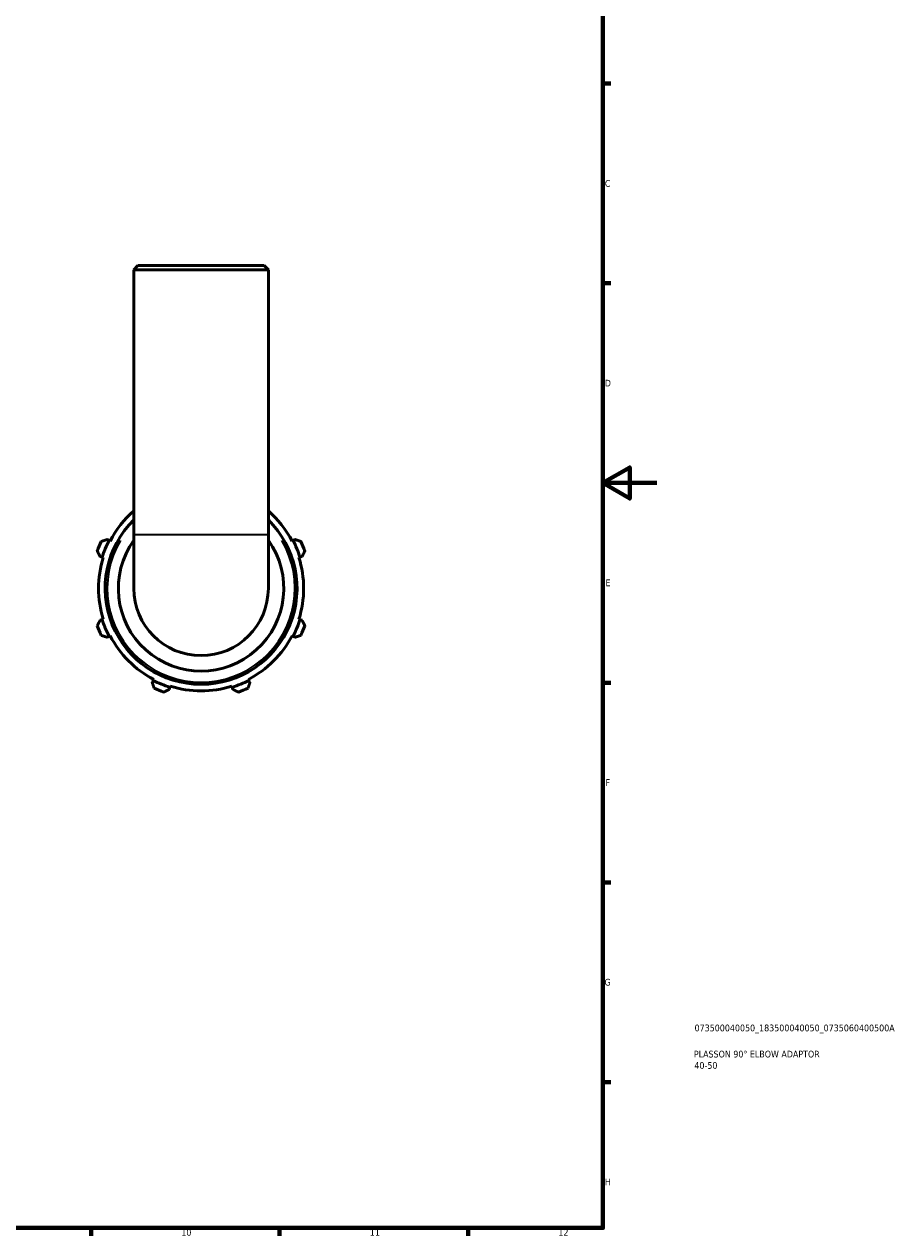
# Model space of a CAD drawing. Header units: millimetres. Extents: x 0 to 931, y 0 to 935.
# Tile 3 of 6: x 606 to 931, y 17 to 468. Entities that reach past the tile are written whole.
import ezdxf

# ---------------------------------------------------------------- set-up
doc = ezdxf.new("R2010")
doc.units = ezdxf.units.MM
for name, color, linetype, lineweight in [('Border (ISO)', 7, 'Continuous', 70), ('Title (ISO)', 7, 'Continuous', 50), ('Visible (ISO)', 7, 'Continuous', 50), ('Visible Narrow (ISO)', 7, 'Continuous', 35)]:
    doc.layers.add(name, color=color, linetype=linetype, lineweight=lineweight)
doc.styles.add('Note Text (ISO)', font='tahoma.ttf')

# ---------------------------------------------------------------- blocks, each defined once
blk = doc.blocks.new('Borders Default Border')
at = {"layer": 'Border (ISO)'}
for p, q in [((821, 445.5), (823.9, 445.5)), ((821, 371.25), (823.9, 371.25)), ((821, 222.75), (823.9, 222.75)), ((821, 148.5), (823.9, 148.5)), ((821, 74.25), (823.9, 74.25)), ((630.75, 20), (630.75, 17.1)), ((700.83, 20), (700.83, 17.1)), ((770.92, 20), (770.92, 17.1))]:
    blk.add_line(p, q, dxfattribs=at)
at = {"layer": 'Border (ISO)', "flags": 128}
for points in [[(20, 20), (20, 574), (821, 574), (821, 20), (20, 20)], [(841, 297), (821, 297), (831, 302.77), (831, 291.23), (821, 297)]]:
    blk.add_lwpolyline(points, dxfattribs=at)
at = {"layer": 'Border (ISO)', "color": 232, "true_color": 0xca0064, "char_height": 2.5, "attachment_point": 7, "style": 'Note Text (ISO)'}
for s, insert in [('C', (821.73, 407.08)), ('D', (821.73, 332.88)), ('E', (821.94, 258.63)), ('F', (822, 184.38)), ('G', (821.61, 110.08)), ('H', (821.74, 35.88)), ('10', (664.29, 17.05)), ('11', (734.37, 17.1)), ('12', (804.46, 17.1))]:
    blk.add_mtext(s, dxfattribs=dict(at, insert=insert))
blk = doc.blocks.new('Title Blocks ISO')
at = {"layer": 'Title (ISO)', "color": 232, "true_color": 0xca0064, "style": 'Note Text (ISO)'}
for tag, p in [('PART_NUMBER_001', (34.08, 73.13)), ('DESCRIPTION_001', (33.84, 63.4)), ('DESCRIPTION_002', (34.02, 59.18))]:
    blk.add_attdef(tag, p, '', height=2.5, dxfattribs=at)

msp = doc.modelspace()

# ---------------------------------------------------------------- linework, layer by layer
at = {"layer": 'Visible (ISO)'}
for p, q in [((648.143, 377.806), (646.643, 376.306)), ((696.643, 376.306), (646.643, 376.306)), ((646.643, 277.806), (646.643, 376.306)), ((648.143, 377.806), (695.143, 377.806)), ((695.143, 377.806), (696.643, 376.306)), ((696.643, 277.806), (696.643, 376.306)), ((637.458, 275.602), (636.73, 275.98)), ((637.821, 275.412), (637.458, 275.602)), ((646.643, 277.806), (646.643, 257.806)), ((696.643, 257.806), (696.643, 277.806)), ((705.828, 275.602), (705.465, 275.412)), ((706.556, 275.98), (705.828, 275.602)), ((634.105, 269.642), (634.887, 269.395)), ((634.887, 269.395), (635.278, 269.272)), ((708.008, 269.272), (708.399, 269.395)), ((708.399, 269.395), (709.181, 269.642)), ((634.887, 246.217), (634.105, 245.97)), ((635.278, 246.34), (634.887, 246.217)), ((708.399, 246.217), (708.008, 246.34)), ((709.181, 245.97), (708.399, 246.217)), ((636.73, 239.632), (637.458, 240.01)), ((637.458, 240.01), (637.821, 240.2)), ((705.465, 240.2), (705.828, 240.01)), ((705.828, 240.01), (706.556, 239.632)), ((653.847, 223.621), (653.468, 222.893)), ((654.036, 223.984), (653.847, 223.621)), ((659.807, 220.268), (660.054, 221.05)), ((660.054, 221.05), (660.177, 221.441)), ((683.109, 221.441), (683.232, 221.05)), ((683.232, 221.05), (683.479, 220.268)), ((689.439, 223.621), (689.249, 223.984)), ((689.817, 222.893), (689.439, 223.621))]:
    msp.add_line(p, q, dxfattribs=at)
for radius, start, end in [(38.13, 130.96909, 152.5), (38.13, 27.5, 49.03091), (35.67, 134.49677, 45.50323), (41, 154.79198, 160.20802), (38.54, 152.5, 162.5), (30.75, 144.39088, 35.60912), (38.54, 17.5, 27.5), (41, 19.79198, 25.20802), (38.13, 162.5, 197.5), (38.13, 342.5, 17.5), (25, 180, 0), (41, 199.79198, 205.20802), (38.54, 197.5, 207.5), (38.54, 332.5, 342.5), (41, 334.79198, 340.20802), (38.13, 207.5, 242.5), (38.13, 297.5, 332.5), (38.54, 242.5, 252.5), (38.13, 252.5, 287.5), (38.54, 287.5, 297.5), (41, 244.79198, 250.20802), (41, 289.79198, 295.20802)]:
    msp.add_arc((671.643, 257.806), radius, start, end, dxfattribs=at)
for points, weights in [([(636.73, 275.98), (635.661, 275.632), (634.547, 275.268)], [1.00642677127, 1.01230769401, 1.01739177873]), ([(708.738, 275.268), (707.625, 275.632), (706.556, 275.98)], [1.01739177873, 1.01230769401, 1.00642677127]), ([(633.065, 271.689), (633.595, 270.644), (634.105, 269.642)], [1.01739177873, 1.01230769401, 1.00642677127]), ([(709.181, 269.642), (709.69, 270.644), (710.221, 271.689)], [1.00642677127, 1.01230769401, 1.01739177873]), ([(634.105, 245.97), (633.595, 244.968), (633.065, 243.923)], [1.00642677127, 1.01230769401, 1.01739177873]), ([(710.221, 243.923), (709.69, 244.968), (709.181, 245.97)], [1.01739177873, 1.01230769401, 1.00642677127]), ([(634.547, 240.344), (635.661, 239.98), (636.73, 239.632)], [1.01739177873, 1.01230769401, 1.00642677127]), ([(706.556, 239.632), (707.625, 239.98), (708.738, 240.344)], [1.00642677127, 1.01230769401, 1.01739177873]), ([(653.468, 222.893), (653.817, 221.824), (654.181, 220.711)], [1.00642677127, 1.01230769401, 1.01739177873]), ([(689.105, 220.711), (689.468, 221.824), (689.817, 222.893)], [1.01739177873, 1.01230769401, 1.00642677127]), ([(657.76, 219.228), (658.804, 219.758), (659.807, 220.268)], [1.01739177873, 1.01230769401, 1.00642677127]), ([(683.479, 220.268), (684.481, 219.758), (685.526, 219.228)], [1.00642677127, 1.01230769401, 1.01739177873])]:
    msp.add_rational_spline(points, weights, degree=2, dxfattribs=at)
at = {"layer": 'Visible Narrow (ISO)'}
msp.add_line((646.951, 277.806), (696.335, 277.806), dxfattribs=at)
msp.add_arc((671.643, 257.806), 34.87, 149.22282, 30.77718, dxfattribs=at)

# ---------------------------------------------------------------- block references
msp.add_blockref('Borders Default Border', (0, 0))
msp.add_blockref('Title Blocks ISO', (821, 20)).add_auto_attribs({'PART_NUMBER_001': '073500040050_183500040050_0735060400500A', 'DESCRIPTION_001': 'PLASSON 90° ELBOW ADAPTOR', 'DESCRIPTION_002': '40-50'})

doc.saveas('drawing.dxf')
